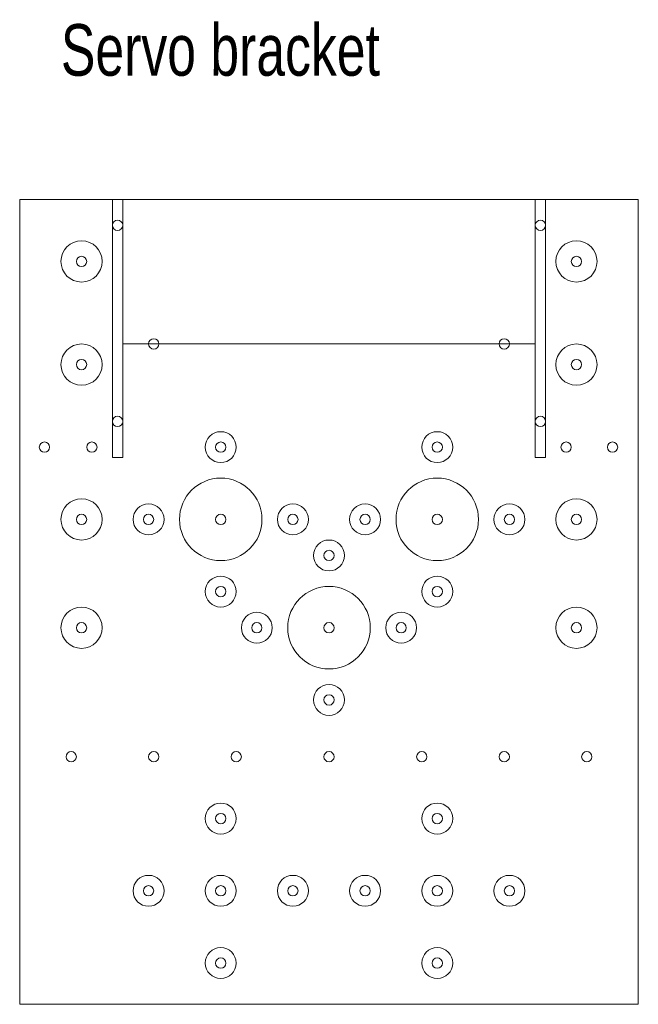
# Model space of a CAD drawing. Header units: millimetres. Extents: x 0 to 60, y 0 to 95.4.
import ezdxf

# ---------------------------------------------------------------- set-up
doc = ezdxf.new("R2010")
doc.units = ezdxf.units.MM
for name, color, linetype, lineweight in [('Drill', 5, 'CONTINUOUS', 13), ('Measurements', 2, 'CONTINUOUS', 0), ('Outline', 7, 'CONTINUOUS', 13), ('Punches', 6, 'CONTINUOUS', 13)]:
    doc.layers.add(name, color=color, linetype=linetype, lineweight=lineweight)
doc.styles.get("Standard").update_dxf_attribs({"font": 'txt', "width": 0.75})

msp = doc.modelspace()

# ---------------------------------------------------------------- linework, layer by layer
at = {"layer": 'Drill'}
for centre, radius in [((6, 72), 2), ((54, 72), 2), ((6, 62), 2), ((54, 62), 2), ((19.5, 54), 1.5), ((40.5, 54), 1.5), ((19.5, 47), 4), ((40.5, 47), 4), ((6, 47), 2), ((54, 47), 2), ((12.5, 47), 1.5), ((26.5, 47), 1.5), ((33.5, 47), 1.5), ((47.5, 47), 1.5), ((30, 43.5), 1.5), ((19.5, 40), 1.5), ((40.5, 40), 1.5), ((30, 36.5), 4), ((6, 36.5), 2), ((54, 36.5), 2), ((23, 36.5), 1.5), ((37, 36.5), 1.5), ((30, 29.5), 1.5), ((19.5, 18), 1.5), ((40.5, 18), 1.5), ((12.5, 11), 1.5), ((19.5, 11), 1.5), ((26.5, 11), 1.5), ((33.5, 11), 1.5), ((40.5, 11), 1.5), ((47.5, 11), 1.5), ((19.5, 4), 1.5), ((40.5, 4), 1.5)]:
    msp.add_circle(centre, radius, dxfattribs=at)
at = {"layer": 'Outline'}
for p, q in [((0, 78), (60, 78)), ((0, 78), (0, 0)), ((9, 78), (9, 53)), ((10, 53), (10, 78)), ((50, 78), (50, 53)), ((51, 53), (51, 78)), ((60, 0), (60, 78)), ((10, 64), (50, 64)), ((9, 53), (10, 53)), ((50, 53), (51, 53)), ((0, 0), (60, 0))]:
    msp.add_line(p, q, dxfattribs=at)
at = {"layer": 'Punches'}
for centre in [(9.5, 75.5), (50.5, 75.5), (6, 72), (54, 72), (13, 64), (47, 64), (6, 62), (54, 62), (9.5, 56.5), (50.5, 56.5), (2.4, 54), (7, 54), (19.5, 54), (40.5, 54), (53, 54), (57.5, 54), (6, 47), (12.5, 47), (19.5, 47), (26.5, 47), (33.5, 47), (40.5, 47), (47.5, 47), (54, 47), (30, 43.5), (19.5, 40), (40.5, 40), (6, 36.5), (23, 36.5), (30, 36.5), (37, 36.5), (54, 36.5), (30, 29.5), (5, 24), (13, 24), (21, 24), (30, 24), (39, 24), (47, 24), (55, 24), (19.5, 18), (40.5, 18), (12.5, 11), (19.5, 11), (26.5, 11), (33.5, 11), (40.5, 11), (47.5, 11), (19.5, 4), (40.5, 4)]:
    msp.add_circle(centre, 0.5, dxfattribs=at)

# ---------------------------------------------------------------- texts
at = {"layer": 'Measurements', "insert": (4, 95), "char_height": 5, "width": 100, "attachment_point": 1}
msp.add_mtext('Servo bracket', dxfattribs=at)

doc.saveas('drawing.dxf')
